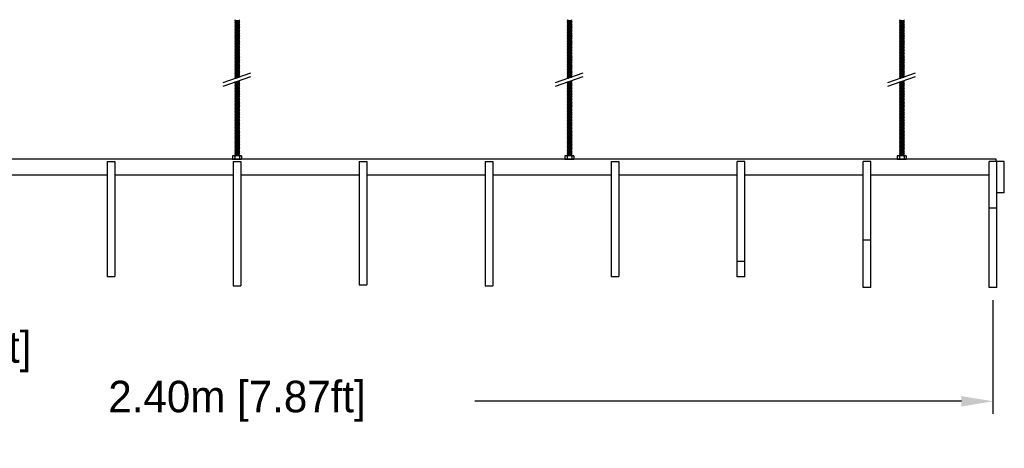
# Model space of a CAD drawing. Header units: centimetres. Extents: x 5283.6 to 5299.6, y 15505 to 15518.9.
# Tile 7 of 68: x 5288.1 to 5289.7, y 15505.2 to 15505.9. Entities that reach past the tile are written whole.
import ezdxf

# ---------------------------------------------------------------- set-up
doc = ezdxf.new("R2010")
doc.units = ezdxf.units.CM
doc.header["$PDMODE"] = 3
doc.layers.add('_HD_muro', color=1, linetype='Continuous')
doc.layers.add('_HD_tornillo', color=30, linetype='Continuous')
for name, color, linetype, true_color in [('Make2D$visible$Curves$Default', 7, 'Continuous', 0x000000), ('Make2D$visible$Curves$General', 7, 'Continuous', 0x000000), ('Make2D$visible$Curves$UNICANAL', 7, 'Continuous', 0x000000)]:
    doc.layers.add(name, color=color, linetype=linetype, true_color=true_color)
doc.dimstyles.get("Standard").update_dxf_attribs({"dimtxt": 0.18, "dimasz": 0.18, "dimexe": 0.18, "dimexo": 0.0625, "dimgap": 0.09, "dimtad": 0, "dimtih": 1, "dimtoh": 1, "dimdec": 4, "dimzin": 0, "dimdsep": 46, "dimtxsty": 'Standard', "dimcen": 0.09, "dimadec": 0, "dimazin": 0, "dimtfac": 1, "dimtdec": 4, "dimtofl": 0, "dimtmove": 0, "dimatfit": 3, "dimfxl": 1, "dimtolj": 1, "dimtzin": 0, "dimarcsym": 0})

# ---------------------------------------------------------------- blocks, each defined once
blk = doc.blocks.new('*D57')
at = {"color": 0, "lineweight": -2, "transparency": 16777216}
for p, q in [((5287.2941, 15505.4841), (5287.2941, 15505.3655)), ((5287.4941, 15505.4674), (5287.4941, 15505.3655)), ((5287.2441, 15505.3855), (5287.1941, 15505.3855)), ((5287.5441, 15505.3855), (5287.5941, 15505.3855))]:
    blk.add_line(p, q, dxfattribs=at)
at = {"color": 0, "transparency": 16777216}
for points in [[(5287.2441, 15505.3939), (5287.2441, 15505.3772), (5287.2941, 15505.3855)], [(5287.5441, 15505.3939), (5287.5441, 15505.3772), (5287.4941, 15505.3855)]]:
    blk.add_solid(points, dxfattribs=at)
at = {"layer": 'Defpoints', "color": 0, "transparency": 16777216}
for p in [(5287.2941, 15505.5041), (5287.4941, 15505.4874), (5287.4941, 15505.3855)]:
    blk.add_point(p, dxfattribs=at)
at = {"color": 0, "transparency": 16777216, "insert": (5287.9633, 15505.3855), "char_height": 0.05, "attachment_point": 5}
blk.add_mtext('\\A1;0.20m [0.66ft]', dxfattribs=at)
blk = doc.blocks.new('*D58')
at = {"color": 0, "lineweight": -2, "transparency": 16777216}
for p, q in [((5287.2941, 15505.4841), (5287.2941, 15505.2869)), ((5289.6941, 15505.4674), (5289.6941, 15505.2869)), ((5287.3441, 15505.3069), (5288.1166, 15505.3069)), ((5289.6441, 15505.3069), (5288.8716, 15505.3069))]:
    blk.add_line(p, q, dxfattribs=at)
at = {"color": 0, "transparency": 16777216}
for points in [[(5287.3441, 15505.3152), (5287.3441, 15505.2986), (5287.2941, 15505.3069)], [(5289.6441, 15505.3152), (5289.6441, 15505.2986), (5289.6941, 15505.3069)]]:
    blk.add_solid(points, dxfattribs=at)
at = {"layer": 'Defpoints', "color": 0, "transparency": 16777216}
for p in [(5287.2941, 15505.5041), (5289.6941, 15505.4874), (5289.6941, 15505.3069)]:
    blk.add_point(p, dxfattribs=at)
at = {"color": 0, "transparency": 16777216, "insert": (5288.4941, 15505.3069), "char_height": 0.05, "attachment_point": 5}
blk.add_mtext('\\A1;2.40m [7.87ft]', dxfattribs=at)
blk = doc.blocks.new('esparrago')
at = {"layer": '_HD_tornillo'}
for p, q in [((4746, 12801.5), (4745.4, 12800.6)), ((4745.4, 12800.6), (4752.5, 12800.8)), ((4745.4, 12800.6), (4746, 12800)), ((4746, 12799.1), (4745.4, 12798.3)), ((4745.4, 12798.3), (4752.5, 12798.4)), ((4745.4, 12798.3), (4746, 12797.6)), ((4746, 12796.8), (4745.4, 12796)), ((4745.4, 12796), (4752.5, 12796.1)), ((4745.4, 12796), (4746, 12795.3)), ((4746, 12794.4), (4745.4, 12793.6)), ((4745.4, 12793.6), (4752.5, 12793.8)), ((4745.4, 12793.6), (4746, 12792.9)), ((4746, 12792.1), (4745.4, 12791.2)), ((4745.4, 12791.2), (4752.5, 12791.4)), ((4745.4, 12791.2), (4746, 12790.6)), ((4746, 12789.6), (4745.4, 12788.8)), ((4745.4, 12788.8), (4752.5, 12789)), ((4745.4, 12788.8), (4746, 12788.2)), ((4746, 12787.2), (4745.4, 12786.4)), ((4745.4, 12786.4), (4752.5, 12786.6)), ((4745.4, 12786.4), (4746, 12785.7)), ((4746, 12800), (4752, 12800.2)), ((4746, 12800), (4746, 12799.1)), ((4746, 12799.1), (4752, 12799.3)), ((4746, 12797.6), (4752, 12797.8)), ((4746, 12797.6), (4746, 12796.8)), ((4746, 12796.8), (4752, 12797)), ((4746, 12795.3), (4752, 12795.5)), ((4746, 12795.3), (4746, 12794.4)), ((4746, 12794.4), (4752, 12794.7)), ((4746, 12792.9), (4752, 12793.2)), ((4746, 12792.9), (4746, 12792.1)), ((4746, 12792.1), (4752, 12792.3)), ((4746, 12790.6), (4752, 12790.8)), ((4746, 12790.6), (4746, 12789.6)), ((4746, 12789.6), (4752, 12789.9)), ((4746, 12788.2), (4752, 12788.4)), ((4746, 12788.2), (4746, 12787.2)), ((4746, 12787.2), (4752, 12787.5)), ((4752, 12801.7), (4752.5, 12800.8)), ((4752, 12800.2), (4752.5, 12800.8)), ((4752, 12800.2), (4752, 12799.3)), ((4752, 12799.3), (4752.5, 12798.4)), ((4752, 12797.8), (4752.5, 12798.4)), ((4752, 12797.8), (4752, 12797)), ((4752, 12797), (4752.5, 12796.1)), ((4752, 12795.5), (4752.5, 12796.1)), ((4752, 12795.5), (4752, 12794.7)), ((4752, 12794.7), (4752.5, 12793.8)), ((4752, 12793.2), (4752.5, 12793.8)), ((4752, 12793.2), (4752, 12792.3)), ((4752, 12792.3), (4752.5, 12791.4)), ((4752, 12790.8), (4752.5, 12791.4)), ((4752, 12790.8), (4752, 12789.9)), ((4752, 12789.9), (4752.5, 12789)), ((4752, 12788.4), (4752.5, 12789)), ((4752, 12788.4), (4752, 12787.5)), ((4752, 12787.5), (4752.5, 12786.6)), ((4752, 12786), (4752.5, 12786.6)), ((4746, 12784.8), (4745.4, 12784)), ((4745.4, 12784), (4752.5, 12784.2)), ((4745.4, 12784), (4746, 12783.3)), ((4746, 12782.4), (4745.4, 12781.6)), ((4745.4, 12781.6), (4752.5, 12781.8)), ((4745.4, 12781.6), (4746, 12780.9)), ((4746, 12780), (4745.4, 12779.2)), ((4745.4, 12779.2), (4752.5, 12779.4)), ((4745.4, 12779.2), (4746, 12778.5)), ((4746, 12777.7), (4745.4, 12776.9)), ((4745.4, 12776.9), (4752.5, 12777.1)), ((4745.4, 12776.9), (4746, 12776.3)), ((4746, 12775.4), (4745.4, 12774.6)), ((4745.4, 12774.6), (4752.5, 12774.7)), ((4745.4, 12774.6), (4746, 12773.9)), ((4746, 12773), (4745.4, 12772.2)), ((4745.4, 12772.2), (4752.5, 12772.4)), ((4745.4, 12772.2), (4746, 12771.5)), ((4746, 12770.8), (4745.4, 12769.9)), ((4746, 12785.7), (4752, 12786)), ((4746, 12785.7), (4746, 12784.8)), ((4746, 12784.8), (4752, 12785.1)), ((4746, 12783.3), (4752, 12783.6)), ((4746, 12783.3), (4746, 12782.4)), ((4746, 12782.4), (4752, 12782.6)), ((4746, 12780.9), (4752, 12781.1)), ((4746, 12780.9), (4746, 12780)), ((4746, 12780), (4752, 12780.3)), ((4746, 12778.5), (4752, 12778.8)), ((4746, 12778.5), (4746, 12777.7)), ((4746, 12777.7), (4752, 12778)), ((4746, 12776.3), (4752, 12776.5)), ((4746, 12776.3), (4746, 12775.4)), ((4746, 12775.4), (4752, 12775.6)), ((4746, 12773.9), (4752, 12774.1)), ((4746, 12773.9), (4746, 12773)), ((4746, 12773), (4752, 12773.3)), ((4746, 12771.5), (4752, 12771.8)), ((4746, 12771.5), (4746, 12770.8)), ((4746, 12770.8), (4752, 12771)), ((4752, 12786), (4752, 12785.1)), ((4752, 12785.1), (4752.5, 12784.2)), ((4752, 12783.6), (4752.5, 12784.2)), ((4752, 12783.6), (4752, 12782.6)), ((4752, 12782.7), (4752.5, 12781.8)), ((4752, 12781.1), (4752.5, 12781.8)), ((4752, 12781.1), (4752, 12780.3)), ((4752, 12780.3), (4752.5, 12779.4)), ((4752, 12778.8), (4752.5, 12779.4)), ((4752, 12778.8), (4752, 12778)), ((4752, 12778), (4752.5, 12777.1)), ((4752, 12776.5), (4752.5, 12777.1)), ((4752, 12776.5), (4752, 12775.6)), ((4752, 12775.6), (4752.5, 12774.7)), ((4752, 12774.1), (4752.5, 12774.7)), ((4752, 12774.1), (4752, 12773.3)), ((4752, 12773.3), (4752.5, 12772.4)), ((4752, 12771.8), (4752.5, 12772.4)), ((4752, 12771.8), (4752, 12771)), ((4752, 12771), (4752.5, 12770.1)), ((4745.4, 12769.9), (4752.5, 12770.1)), ((4745.4, 12769.9), (4746, 12769.3)), ((4746, 12768.2), (4745.4, 12767.4)), ((4745.4, 12767.4), (4752.5, 12767.6)), ((4745.4, 12767.4), (4746, 12766.7)), ((4746, 12765.9), (4745.4, 12765.1)), ((4745.4, 12765.1), (4752.5, 12765.3)), ((4745.4, 12765.1), (4746, 12764.4)), ((4746, 12763.6), (4745.4, 12762.8)), ((4745.4, 12762.8), (4752.5, 12762.9)), ((4745.4, 12762.8), (4746, 12762.1)), ((4746, 12761.2), (4745.4, 12760.4)), ((4745.4, 12760.4), (4752.5, 12760.6)), ((4745.4, 12760.4), (4746, 12759.7)), ((4746, 12758.8), (4745.4, 12758)), ((4745.4, 12758), (4752.5, 12758.2)), ((4745.4, 12758), (4746, 12757.3)), ((4746, 12756.4), (4745.4, 12755.6)), ((4745.4, 12755.6), (4752.5, 12755.8)), ((4745.4, 12755.6), (4746, 12754.9)), ((4746, 12769.3), (4752, 12769.5)), ((4746, 12769.3), (4746, 12768.2)), ((4746, 12768.2), (4752, 12768.5)), ((4746, 12766.7), (4752, 12767)), ((4746, 12766.7), (4746, 12765.9)), ((4746, 12765.9), (4752, 12766.2)), ((4746, 12764.4), (4752, 12764.7)), ((4746, 12764.4), (4746, 12763.6)), ((4746, 12763.6), (4752, 12763.8)), ((4746, 12762.1), (4752, 12762.3)), ((4746, 12762.1), (4746, 12761.2)), ((4746, 12761.2), (4752, 12761.4)), ((4746, 12759.7), (4752, 12759.9)), ((4746, 12759.7), (4746, 12758.8)), ((4746, 12758.8), (4752, 12759)), ((4746, 12757.3), (4752, 12757.5)), ((4746, 12757.3), (4746, 12756.4)), ((4746, 12756.4), (4752, 12756.6)), ((4746, 12754.9), (4752, 12755.2)), ((4752, 12769.5), (4752.5, 12770.1)), ((4752, 12769.5), (4752, 12768.5)), ((4752, 12768.5), (4752.5, 12767.6)), ((4752, 12767), (4752.5, 12767.6)), ((4752, 12767), (4752, 12766.2)), ((4752, 12766.2), (4752.5, 12765.3)), ((4752, 12764.7), (4752.5, 12765.3)), ((4752, 12764.7), (4752, 12763.8)), ((4752, 12763.8), (4752.5, 12762.9)), ((4752, 12762.3), (4752.5, 12762.9)), ((4752, 12762.3), (4752, 12761.4)), ((4752, 12761.4), (4752.5, 12760.6)), ((4752, 12759.9), (4752.5, 12760.6)), ((4752, 12759.9), (4752, 12759)), ((4752, 12759), (4752.5, 12758.2)), ((4752, 12757.5), (4752.5, 12758.2)), ((4752, 12757.5), (4752, 12756.6)), ((4752, 12756.7), (4752.5, 12755.8)), ((4752, 12755.2), (4752.5, 12755.8)), ((4752, 12755.2), (4752, 12754.4)), ((4746, 12754.1), (4745.4, 12753.3)), ((4745.4, 12753.3), (4752.5, 12753.5)), ((4745.4, 12753.3), (4746, 12752.6)), ((4746, 12751.8), (4745.4, 12751)), ((4745.4, 12751), (4752.5, 12751.1)), ((4745.4, 12751), (4746, 12750.3)), ((4746, 12749.4), (4745.4, 12748.6)), ((4745.4, 12748.6), (4752.5, 12748.8)), ((4745.4, 12748.6), (4746, 12747.9)), ((4746, 12747), (4745.4, 12746.2)), ((4745.4, 12746.2), (4752.5, 12746.3)), ((4745.4, 12746.2), (4746, 12745.5)), ((4746, 12744.6), (4745.4, 12743.8)), ((4745.4, 12743.8), (4752.5, 12743.9)), ((4745.4, 12743.8), (4746, 12743.1)), ((4746, 12742.2), (4745.4, 12741.4)), ((4745.4, 12741.4), (4752.5, 12741.5)), ((4745.4, 12741.4), (4746, 12740.7)), ((4746, 12739.8), (4745.4, 12738.9)), ((4746, 12754.9), (4746, 12754.1)), ((4746, 12754.1), (4752, 12754.4)), ((4746, 12752.6), (4752, 12752.9)), ((4746, 12752.6), (4746, 12751.8)), ((4746, 12751.8), (4752, 12752)), ((4746, 12750.3), (4752, 12750.5)), ((4746, 12750.3), (4746, 12749.4)), ((4746, 12749.4), (4752, 12749.6)), ((4746, 12747.9), (4752, 12748.1)), ((4746, 12747.9), (4746, 12747)), ((4746, 12747), (4752, 12747.2)), ((4746, 12745.5), (4752, 12745.7)), ((4746, 12745.5), (4746, 12744.6)), ((4746, 12744.6), (4752, 12744.8)), ((4746, 12743.1), (4752, 12743.3)), ((4746, 12743.1), (4746, 12742.2)), ((4746, 12742.2), (4752, 12742.4)), ((4746, 12740.7), (4752, 12740.9)), ((4746, 12740.7), (4746, 12739.8)), ((4746, 12739.8), (4752, 12740)), ((4752, 12754.4), (4752.5, 12753.5)), ((4752, 12752.9), (4752.5, 12753.5)), ((4752, 12752.9), (4752, 12752)), ((4752, 12752), (4752.5, 12751.1)), ((4752, 12750.5), (4752.5, 12751.1)), ((4752, 12750.5), (4752, 12749.6)), ((4752, 12749.6), (4752.5, 12748.8)), ((4752, 12748.1), (4752.5, 12748.8)), ((4752, 12748.1), (4752, 12747.2)), ((4752, 12747.2), (4752.5, 12746.3)), ((4752, 12745.7), (4752.5, 12746.3)), ((4752, 12745.7), (4752, 12744.8)), ((4752, 12744.8), (4752.5, 12743.9)), ((4752, 12743.3), (4752.5, 12743.9)), ((4752, 12743.3), (4752, 12742.4)), ((4752, 12742.4), (4752.5, 12741.5)), ((4752, 12740.9), (4752.5, 12741.5)), ((4752, 12740.9), (4752, 12740)), ((4752, 12740), (4752.5, 12739.1)), ((4745.4, 12738.9), (4752.5, 12739.1)), ((4745.4, 12738.9), (4746, 12738.3)), ((4746, 12737.4), (4745.4, 12736.6)), ((4745.4, 12736.6), (4752.5, 12736.7)), ((4745.4, 12736.6), (4746, 12735.9)), ((4746, 12735.1), (4745.4, 12734.3)), ((4745.4, 12734.3), (4752.5, 12734.4)), ((4745.4, 12734.3), (4746, 12733.6)), ((4746, 12732.7), (4745.4, 12731.9)), ((4745.4, 12731.9), (4752.5, 12732.1)), ((4745.4, 12731.9), (4746, 12731.2)), ((4746, 12730.4), (4745.4, 12729.6)), ((4745.4, 12729.6), (4752.5, 12729.7)), ((4745.4, 12729.6), (4746, 12728.9)), ((4746, 12728.1), (4745.4, 12727.3)), ((4745.4, 12727.3), (4752.5, 12727.5)), ((4745.4, 12727.3), (4746, 12726.6)), ((4746, 12725.6), (4745.4, 12724.7)), ((4745.4, 12724.7), (4752.5, 12724.9)), ((4745.4, 12724.7), (4746, 12724.1)), ((4746, 12738.3), (4752, 12738.5)), ((4746, 12738.3), (4746, 12737.4)), ((4746, 12737.4), (4752, 12737.6)), ((4746, 12735.9), (4752, 12736.1)), ((4746, 12735.9), (4746, 12735.1)), ((4746, 12735.1), (4752, 12735.3)), ((4746, 12733.6), (4752, 12733.8)), ((4746, 12733.6), (4746, 12732.7)), ((4746, 12732.7), (4752, 12733)), ((4746, 12731.2), (4752, 12731.5)), ((4746, 12731.2), (4746, 12730.4)), ((4746, 12730.4), (4752, 12730.6)), ((4746, 12728.9), (4752, 12729.1)), ((4746, 12728.9), (4746, 12728.1)), ((4746, 12728.1), (4752, 12728.3)), ((4746, 12726.6), (4752, 12726.8)), ((4746, 12726.6), (4746, 12725.6)), ((4746, 12725.6), (4752, 12725.8)), ((4746, 12724.1), (4752, 12724.3)), ((4746, 12724.1), (4746, 12723.3)), ((4752, 12738.5), (4752.5, 12739.1)), ((4752, 12738.5), (4752, 12737.6)), ((4752, 12737.6), (4752.5, 12736.7)), ((4752, 12736.1), (4752.5, 12736.7)), ((4752, 12736.1), (4752, 12735.3)), ((4752, 12735.3), (4752.5, 12734.4)), ((4752, 12733.8), (4752.5, 12734.4)), ((4752, 12733.8), (4752, 12733)), ((4752, 12733), (4752.5, 12732.1)), ((4752, 12731.5), (4752.5, 12732.1)), ((4752, 12731.5), (4752, 12730.6)), ((4752, 12730.6), (4752.5, 12729.7)), ((4752, 12729.1), (4752.5, 12729.7)), ((4752, 12729.1), (4752, 12728.3)), ((4752, 12728.3), (4752.5, 12727.5)), ((4752, 12726.8), (4752.5, 12727.5)), ((4752, 12726.8), (4752, 12725.8)), ((4752, 12725.8), (4752.5, 12724.9)), ((4752, 12724.3), (4752.5, 12724.9)), ((4752, 12724.3), (4752, 12723.5)), ((4726.9, 12702.2), (4770.4, 12717.2)), ((4726.9, 12696.5), (4770.4, 12711.5)), ((4746, 12723.3), (4745.4, 12722.5)), ((4745.4, 12722.5), (4752.5, 12722.6)), ((4745.4, 12722.5), (4746, 12721.8)), ((4746, 12720.9), (4745.4, 12720.1)), ((4745.4, 12720.1), (4752.5, 12720.3)), ((4745.4, 12720.1), (4746, 12719.4)), ((4746, 12718.6), (4745.4, 12717.7)), ((4745.4, 12717.7), (4752.5, 12717.9)), ((4745.4, 12717.7), (4746, 12717.1)), ((4746, 12716.1), (4745.4, 12715.3)), ((4745.4, 12715.3), (4752.5, 12715.5)), ((4745.4, 12715.3), (4746, 12714.6)), ((4746, 12713.8), (4745.4, 12712.9)), ((4745.4, 12712.9), (4752.5, 12713.1)), ((4745.4, 12712.9), (4746, 12712.3)), ((4746, 12711.5), (4745.4, 12710.7)), ((4745.4, 12710.7), (4752, 12710.8)), ((4745.4, 12710.7), (4746, 12710)), ((4746, 12709.1), (4745.6, 12708.6)), ((4746, 12723.3), (4752, 12723.5)), ((4746, 12721.8), (4752, 12722)), ((4746, 12721.8), (4746, 12720.9)), ((4746, 12720.9), (4752, 12721.2)), ((4746, 12719.4), (4752, 12719.7)), ((4746, 12719.4), (4746, 12718.6)), ((4746, 12718.6), (4752, 12718.8)), ((4746, 12717.1), (4752, 12717.3)), ((4746, 12717.1), (4746, 12716.1)), ((4746, 12716.1), (4752, 12716.4)), ((4746, 12714.6), (4752, 12714.9)), ((4746, 12714.6), (4746, 12713.8)), ((4746, 12713.8), (4752, 12714)), ((4746, 12712.3), (4752, 12712.5)), ((4746, 12712.3), (4746, 12711.5)), ((4746, 12711.5), (4752, 12711.7)), ((4746, 12710), (4750, 12710.1)), ((4746, 12710), (4746, 12709.1)), ((4746, 12709.1), (4747.2, 12709.2)), ((4752, 12723.5), (4752.5, 12722.6)), ((4752, 12722), (4752.5, 12722.6)), ((4752, 12722), (4752, 12721.2)), ((4752, 12721.2), (4752.5, 12720.3)), ((4752, 12719.7), (4752.5, 12720.3)), ((4752, 12719.7), (4752, 12718.8)), ((4752, 12718.8), (4752.5, 12717.9)), ((4752, 12717.3), (4752.5, 12717.9)), ((4752, 12717.3), (4752, 12716.4)), ((4752, 12716.4), (4752.5, 12715.5)), ((4752, 12714.9), (4752.5, 12715.5)), ((4752, 12714.9), (4752, 12714)), ((4752, 12714), (4752.5, 12713.1)), ((4752, 12712.5), (4752.5, 12713.1)), ((4752, 12712.5), (4752, 12711.7)), ((4752, 12711.7), (4752.4, 12711)), ((4746, 12703), (4745.4, 12702.2)), ((4745.4, 12702.2), (4752.4, 12702.4)), ((4745.4, 12702.2), (4746, 12701.5)), ((4746, 12700.6), (4745.4, 12699.8)), ((4745.4, 12699.8), (4752.5, 12700)), ((4745.4, 12699.8), (4746, 12699.1)), ((4746, 12698.2), (4745.4, 12697.4)), ((4745.4, 12697.4), (4752.5, 12697.5)), ((4745.4, 12697.4), (4746, 12696.7)), ((4746, 12695.8), (4745.4, 12694.9)), ((4745.4, 12694.9), (4752.5, 12695.1)), ((4745.4, 12694.9), (4746, 12694.3)), ((4746, 12693.4), (4745.4, 12692.5)), ((4745.4, 12692.5), (4752.5, 12692.7)), ((4745.4, 12692.5), (4746, 12691.9)), ((4746, 12703), (4751.9, 12703.3)), ((4746, 12701.5), (4751.9, 12701.8)), ((4746, 12701.5), (4746, 12700.6)), ((4746, 12700.6), (4752, 12700.8)), ((4746, 12699.1), (4752, 12699.3)), ((4746, 12699.1), (4746, 12698.2)), ((4746, 12698.2), (4752, 12698.4)), ((4746, 12696.7), (4752, 12696.9)), ((4746, 12696.7), (4746, 12695.8)), ((4746, 12695.8), (4752, 12696)), ((4746, 12694.3), (4752, 12694.5)), ((4746, 12694.3), (4746, 12693.4)), ((4746, 12693.4), (4752, 12693.6)), ((4749.1, 12704.1), (4751.9, 12704.2)), ((4750.9, 12704.8), (4752.4, 12704.8)), ((4751.9, 12704.2), (4752.4, 12704.8)), ((4751.9, 12704.2), (4751.9, 12703.3)), ((4751.9, 12701.8), (4752.4, 12702.4)), ((4751.9, 12701.8), (4751.9, 12700.8)), ((4752, 12703.3), (4752.4, 12702.4)), ((4752, 12700.8), (4752.5, 12700)), ((4752, 12699.3), (4752.5, 12700)), ((4752, 12699.3), (4752, 12698.4)), ((4752, 12698.4), (4752.5, 12697.5)), ((4752, 12696.9), (4752.5, 12697.5)), ((4752, 12696.9), (4752, 12696)), ((4752, 12696), (4752.5, 12695.1)), ((4752, 12694.5), (4752.5, 12695.1)), ((4752, 12694.5), (4752, 12693.6)), ((4752, 12693.6), (4752.5, 12692.7)), ((4752, 12692.1), (4752.5, 12692.7)), ((4752.2, 12705.2), (4752.4, 12704.8)), ((4746, 12690.9), (4745.4, 12690.1)), ((4745.4, 12690.1), (4752.5, 12690.3)), ((4745.4, 12690.1), (4746, 12689.4)), ((4746, 12688.5), (4745.4, 12687.7)), ((4745.4, 12687.7), (4752.5, 12687.9)), ((4745.4, 12687.7), (4746, 12687)), ((4746, 12686.1), (4745.4, 12685.3)), ((4745.4, 12685.3), (4752.5, 12685.4)), ((4745.4, 12685.3), (4746, 12684.6)), ((4746, 12683.7), (4745.4, 12682.9)), ((4745.4, 12682.9), (4752.5, 12683)), ((4745.4, 12682.9), (4746, 12682.2)), ((4746, 12681.2), (4745.4, 12680.4)), ((4745.4, 12680.4), (4752.5, 12680.6)), ((4745.4, 12680.4), (4746, 12679.7)), ((4746, 12678.8), (4745.4, 12678)), ((4745.4, 12678), (4752.5, 12678.2)), ((4745.4, 12678), (4746, 12677.3)), ((4746, 12691.9), (4752, 12692.1)), ((4746, 12691.9), (4746, 12690.9)), ((4746, 12690.9), (4752, 12691.2)), ((4746, 12689.4), (4752, 12689.7)), ((4746, 12689.4), (4746, 12688.5)), ((4746, 12688.5), (4752, 12688.7)), ((4746, 12687), (4752, 12687.2)), ((4746, 12687), (4746, 12686.1)), ((4746, 12686.1), (4752, 12686.3)), ((4746, 12684.6), (4752, 12684.8)), ((4746, 12684.6), (4746, 12683.7)), ((4746, 12683.7), (4752, 12683.9)), ((4746, 12682.2), (4752, 12682.4)), ((4746, 12682.2), (4746, 12681.2)), ((4746, 12681.2), (4752, 12681.5)), ((4746, 12679.7), (4752, 12680)), ((4746, 12679.7), (4746, 12678.8)), ((4746, 12678.8), (4752, 12679.1)), ((4746, 12677.3), (4752, 12677.6)), ((4746, 12677.3), (4746, 12676.4)), ((4752, 12692.1), (4752, 12691.2)), ((4752, 12691.2), (4752.5, 12690.3)), ((4752, 12689.7), (4752.5, 12690.3)), ((4752, 12689.7), (4752, 12688.7)), ((4752, 12688.7), (4752.5, 12687.9)), ((4752, 12687.2), (4752.5, 12687.9)), ((4752, 12687.2), (4752, 12686.3)), ((4752, 12686.3), (4752.5, 12685.4)), ((4752, 12684.8), (4752.5, 12685.4)), ((4752, 12684.8), (4752, 12683.9)), ((4752, 12683.9), (4752.5, 12683)), ((4752, 12682.4), (4752.5, 12683)), ((4752, 12682.4), (4752, 12681.5)), ((4752, 12681.5), (4752.5, 12680.6)), ((4752, 12680), (4752.5, 12680.6)), ((4752, 12680), (4752, 12679.1)), ((4752, 12679.1), (4752.5, 12678.2)), ((4752, 12677.6), (4752.5, 12678.2)), ((4752, 12677.6), (4752, 12676.6)), ((4746, 12676.4), (4745.4, 12675.6)), ((4745.4, 12675.6), (4752.5, 12675.8)), ((4745.4, 12675.6), (4746, 12674.9)), ((4746, 12674), (4745.4, 12673.2)), ((4745.4, 12673.2), (4752.5, 12673.3)), ((4745.4, 12673.2), (4746, 12672.5)), ((4746, 12671.6), (4745.4, 12670.8)), ((4745.4, 12670.8), (4752.5, 12670.9)), ((4745.4, 12670.8), (4746, 12670.1)), ((4746, 12669.1), (4745.4, 12668.3)), ((4745.4, 12668.3), (4752.5, 12668.5)), ((4745.4, 12668.3), (4746, 12667.6)), ((4746, 12666.7), (4745.4, 12665.9)), ((4745.4, 12665.9), (4752.5, 12666.1)), ((4745.4, 12665.9), (4746, 12665.2)), ((4746, 12664.3), (4745.4, 12663.5)), ((4745.4, 12663.5), (4752.5, 12663.6)), ((4745.4, 12663.5), (4746, 12662.8)), ((4746, 12661.9), (4745.4, 12661.1)), ((4746, 12676.4), (4752, 12676.6)), ((4746, 12674.9), (4752, 12675.1)), ((4746, 12674.9), (4746, 12674)), ((4746, 12674), (4752, 12674.2)), ((4746, 12672.5), (4752, 12672.7)), ((4746, 12672.5), (4746, 12671.6)), ((4746, 12671.6), (4752, 12671.8)), ((4746, 12670.1), (4752, 12670.3)), ((4746, 12670.1), (4746, 12669.1)), ((4746, 12669.1), (4752, 12669.4)), ((4746, 12667.6), (4752, 12667.9)), ((4746, 12667.6), (4746, 12666.7)), ((4746, 12666.7), (4752, 12667)), ((4746, 12665.2), (4752, 12665.5)), ((4746, 12665.2), (4746, 12664.3)), ((4746, 12664.3), (4752, 12664.5)), ((4746, 12662.8), (4752, 12663)), ((4746, 12662.8), (4746, 12661.9)), ((4746, 12661.9), (4752, 12662.1)), ((4752, 12676.6), (4752.5, 12675.8)), ((4752, 12675.1), (4752.5, 12675.8)), ((4752, 12675.1), (4752, 12674.2)), ((4752, 12674.2), (4752.5, 12673.3)), ((4752, 12672.7), (4752.5, 12673.3)), ((4752, 12672.7), (4752, 12671.8)), ((4752, 12671.8), (4752.5, 12670.9)), ((4752, 12670.3), (4752.5, 12670.9)), ((4752, 12670.3), (4752, 12669.4)), ((4752, 12669.4), (4752.5, 12668.5)), ((4752, 12667.9), (4752.5, 12668.5)), ((4752, 12667.9), (4752, 12667)), ((4752, 12667), (4752.5, 12666.1)), ((4752, 12665.5), (4752.5, 12666.1)), ((4752, 12665.5), (4752, 12664.5)), ((4752, 12664.5), (4752.5, 12663.6)), ((4752, 12663), (4752.5, 12663.6)), ((4752, 12663), (4752, 12662.1)), ((4752, 12662.1), (4752.5, 12661.2)), ((4745.4, 12661.1), (4752.5, 12661.2)), ((4745.4, 12661.1), (4746, 12660.4)), ((4746, 12659.5), (4745.4, 12658.7)), ((4745.4, 12658.7), (4752.5, 12658.8)), ((4745.4, 12658.7), (4746, 12658)), ((4746, 12657), (4745.4, 12656.2)), ((4745.4, 12656.2), (4752.5, 12656.4)), ((4745.4, 12656.2), (4746, 12655.5)), ((4746, 12654.6), (4745.4, 12653.8)), ((4745.4, 12653.8), (4752.5, 12654)), ((4745.4, 12653.8), (4746, 12653.1)), ((4746, 12652.2), (4745.4, 12651.4)), ((4745.4, 12651.4), (4752.5, 12651.5)), ((4745.4, 12651.4), (4746, 12650.7)), ((4746, 12649.8), (4745.4, 12649)), ((4745.4, 12649), (4752.5, 12649.1)), ((4745.4, 12649), (4746, 12648.3)), ((4746, 12647.4), (4745.4, 12646.5)), ((4745.4, 12646.5), (4752.5, 12646.7)), ((4745.4, 12646.5), (4746, 12645.9)), ((4746, 12660.4), (4752, 12660.6)), ((4746, 12660.4), (4746, 12659.5)), ((4746, 12659.5), (4752, 12659.7)), ((4746, 12658), (4752, 12658.2)), ((4746, 12658), (4746, 12657)), ((4746, 12657), (4752, 12657.3)), ((4746, 12655.5), (4752, 12655.8)), ((4746, 12655.5), (4746, 12654.6)), ((4746, 12654.6), (4752, 12654.9)), ((4746, 12653.1), (4752, 12653.4)), ((4746, 12653.1), (4746, 12652.2)), ((4746, 12652.2), (4752, 12652.4)), ((4746, 12650.7), (4752, 12650.9)), ((4746, 12650.7), (4746, 12649.8)), ((4746, 12649.8), (4752, 12650)), ((4746, 12648.3), (4752, 12648.5)), ((4746, 12648.3), (4746, 12647.4)), ((4746, 12647.4), (4752, 12647.6)), ((4746, 12645.9), (4752, 12646.1)), ((4746, 12645.9), (4746, 12644.9)), ((4752, 12660.6), (4752.5, 12661.2)), ((4752, 12660.6), (4752, 12659.7)), ((4752, 12659.7), (4752.5, 12658.8)), ((4752, 12658.2), (4752.5, 12658.8)), ((4752, 12658.2), (4752, 12657.3)), ((4752, 12657.3), (4752.5, 12656.4)), ((4752, 12655.8), (4752.5, 12656.4)), ((4752, 12655.8), (4752, 12654.9)), ((4752, 12654.9), (4752.5, 12654)), ((4752, 12653.4), (4752.5, 12654)), ((4752, 12653.4), (4752, 12652.4)), ((4752, 12652.4), (4752.5, 12651.5)), ((4752, 12650.9), (4752.5, 12651.5)), ((4752, 12650.9), (4752, 12650)), ((4752, 12650), (4752.5, 12649.1)), ((4752, 12648.5), (4752.5, 12649.1)), ((4752, 12648.5), (4752, 12647.6)), ((4752, 12647.6), (4752.5, 12646.7)), ((4752, 12646.1), (4752.5, 12646.7)), ((4752, 12646.1), (4752, 12645.2)), ((4746, 12644.9), (4745.4, 12644.1)), ((4745.4, 12644.1), (4752.5, 12644.3)), ((4745.4, 12644.1), (4746, 12643.4)), ((4746, 12642.5), (4745.4, 12641.7)), ((4745.4, 12641.7), (4752.5, 12641.9)), ((4745.4, 12641.7), (4746, 12641)), ((4746, 12640.1), (4745.4, 12639.3)), ((4745.4, 12639.3), (4752.5, 12639.5)), ((4745.4, 12639.3), (4746, 12638.6)), ((4746, 12637.7), (4745.4, 12636.9)), ((4745.4, 12636.9), (4752.5, 12637)), ((4745.4, 12636.9), (4746, 12636.2)), ((4746, 12635.3), (4745.4, 12634.4)), ((4745.4, 12634.4), (4752.5, 12634.6)), ((4745.4, 12634.4), (4746, 12633.8)), ((4746, 12632.8), (4745.4, 12632)), ((4745.4, 12632), (4752.5, 12632.2)), ((4745.4, 12632), (4746, 12631.3)), ((4746, 12630.4), (4745.4, 12629.6)), ((4746, 12644.9), (4752, 12645.2)), ((4746, 12643.4), (4752, 12643.7)), ((4746, 12643.4), (4746, 12642.5)), ((4746, 12642.5), (4752, 12642.8)), ((4746, 12641), (4752, 12641.3)), ((4746, 12641), (4746, 12640.1)), ((4746, 12640.1), (4752, 12640.3)), ((4746, 12638.6), (4752, 12638.8)), ((4746, 12638.6), (4746, 12637.7)), ((4746, 12637.7), (4752, 12637.9)), ((4746, 12636.2), (4752, 12636.4)), ((4746, 12636.2), (4746, 12635.3)), ((4746, 12635.3), (4752, 12635.5)), ((4746, 12633.8), (4752, 12634)), ((4746, 12633.8), (4746, 12632.8)), ((4746, 12632.8), (4752, 12633.1)), ((4746, 12631.3), (4752, 12631.6)), ((4746, 12631.3), (4746, 12630.4)), ((4746, 12630.4), (4752, 12630.6)), ((4752, 12645.2), (4752.5, 12644.3)), ((4752, 12643.7), (4752.5, 12644.3)), ((4752, 12643.7), (4752, 12642.8)), ((4752, 12642.8), (4752.5, 12641.9)), ((4752, 12641.3), (4752.5, 12641.9)), ((4752, 12641.3), (4752, 12640.3)), ((4752, 12640.3), (4752.5, 12639.5)), ((4752, 12638.8), (4752.5, 12639.5)), ((4752, 12638.8), (4752, 12637.9)), ((4752, 12637.9), (4752.5, 12637)), ((4752, 12636.4), (4752.5, 12637)), ((4752, 12636.4), (4752, 12635.5)), ((4752, 12635.5), (4752.5, 12634.6)), ((4752, 12634), (4752.5, 12634.6)), ((4752, 12634), (4752, 12633.1)), ((4752, 12633.1), (4752.5, 12632.2)), ((4752, 12631.6), (4752.5, 12632.2)), ((4752, 12631.6), (4752, 12630.6)), ((4752, 12630.7), (4752.5, 12629.8)), ((4745.4, 12629.6), (4752.5, 12629.8)), ((4745.4, 12629.6), (4746, 12628.9)), ((4746, 12628), (4745.4, 12627.2)), ((4745.4, 12627.2), (4752.5, 12627.4)), ((4745.4, 12627.2), (4746, 12626.5)), ((4746, 12625.6), (4745.4, 12624.8)), ((4745.4, 12624.8), (4752.5, 12624.9)), ((4745.4, 12624.8), (4746, 12624.1)), ((4746, 12623.2), (4745.4, 12622.3)), ((4745.4, 12622.3), (4752.5, 12622.5)), ((4745.4, 12622.3), (4746, 12621.7)), ((4746, 12620.7), (4745.4, 12619.9)), ((4745.4, 12619.9), (4752.5, 12620.1)), ((4745.4, 12619.9), (4746, 12619.2)), ((4746, 12618.2), (4745.4, 12617.4)), ((4745.4, 12617.4), (4752.5, 12617.5)), ((4745.4, 12617.4), (4746, 12616.7)), ((4746, 12615.7), (4745.4, 12614.9)), ((4745.4, 12614.9), (4752.5, 12615.1)), ((4745.4, 12614.9), (4746, 12614.2)), ((4746, 12628.9), (4752, 12629.2)), ((4746, 12628.9), (4746, 12628)), ((4746, 12628), (4752, 12628.2)), ((4746, 12626.5), (4752, 12626.7)), ((4746, 12626.5), (4746, 12625.6)), ((4746, 12625.6), (4752, 12625.8)), ((4746, 12624.1), (4752, 12624.3)), ((4746, 12624.1), (4746, 12623.2)), ((4746, 12623.2), (4752, 12623.4)), ((4746, 12621.7), (4752, 12621.9)), ((4746, 12621.7), (4746, 12620.7)), ((4746, 12620.7), (4752, 12621)), ((4746, 12619.2), (4752, 12619.5)), ((4746, 12619.2), (4746, 12618.2)), ((4746, 12618.2), (4752, 12618.4)), ((4746, 12616.7), (4752, 12616.9)), ((4746, 12616.7), (4746, 12615.7)), ((4746, 12615.7), (4752, 12616)), ((4746, 12614.2), (4752, 12614.5)), ((4752, 12629.2), (4752.5, 12629.8)), ((4752, 12629.2), (4752, 12628.2)), ((4752, 12628.2), (4752.5, 12627.4)), ((4752, 12626.7), (4752.5, 12627.4)), ((4752, 12626.7), (4752, 12625.8)), ((4752, 12625.8), (4752.5, 12624.9)), ((4752, 12624.3), (4752.5, 12624.9)), ((4752, 12624.3), (4752, 12623.4)), ((4752, 12623.4), (4752.5, 12622.5)), ((4752, 12621.9), (4752.5, 12622.5)), ((4752, 12621.9), (4752, 12621)), ((4752, 12621), (4752.5, 12620.1)), ((4752, 12619.5), (4752.5, 12620.1)), ((4752, 12619.5), (4752, 12618.4)), ((4752, 12618.4), (4752.5, 12617.5)), ((4752, 12616.9), (4752.5, 12617.5)), ((4752, 12616.9), (4752, 12616)), ((4752, 12616), (4752.5, 12615.1)), ((4752, 12614.5), (4752.5, 12615.1)), ((4752, 12614.5), (4752, 12613.6)), ((4746, 12613.3), (4745.4, 12612.5)), ((4745.4, 12612.5), (4752.5, 12612.7)), ((4745.4, 12612.5), (4746, 12611.8)), ((4746, 12610.9), (4745.4, 12609.8)), ((4745.4, 12609.8), (4752.5, 12610)), ((4745.4, 12609.8), (4746, 12609.2)), ((4746, 12607.8), (4745.4, 12606.8)), ((4745.4, 12606.8), (4752.5, 12607)), ((4745.4, 12606.8), (4746, 12606.2)), ((4746, 12605), (4745.4, 12604.2)), ((4745.4, 12604.2), (4752.5, 12604.3)), ((4745.4, 12604.2), (4746, 12603.5)), ((4746, 12602.6), (4745.4, 12601.7)), ((4745.4, 12601.7), (4752.5, 12601.9)), ((4745.4, 12601.7), (4746, 12601.1)), ((4746, 12600.1), (4745.4, 12599.3)), ((4745.4, 12599.3), (4752.5, 12599.5)), ((4745.4, 12599.3), (4746, 12598.6)), ((4746, 12614.2), (4746, 12613.3)), ((4746, 12613.3), (4752, 12613.6)), ((4746, 12611.8), (4752, 12612.1)), ((4746, 12611.8), (4746, 12610.9)), ((4746, 12610.7), (4752, 12610.9)), ((4746, 12609.2), (4752, 12609.4)), ((4746, 12609.2), (4746, 12607.8)), ((4746, 12607.6), (4752, 12607.9)), ((4746, 12606.2), (4752, 12606.4)), ((4746, 12606.2), (4746, 12605)), ((4746, 12605), (4752, 12605.2)), ((4746, 12603.5), (4752, 12603.7)), ((4746, 12603.5), (4746, 12602.6)), ((4746, 12602.6), (4752, 12602.8)), ((4746, 12601.1), (4752, 12601.3)), ((4746, 12601.1), (4746, 12600.1)), ((4746, 12600.1), (4752, 12600.4)), ((4746, 12598.6), (4752, 12598.9)), ((4752, 12613.6), (4752.5, 12612.7)), ((4752, 12612.1), (4752.5, 12612.7)), ((4752, 12612.1), (4752, 12611.2)), ((4752, 12611.2), (4752.5, 12610)), ((4752, 12609.4), (4752.5, 12610)), ((4752, 12609.4), (4752, 12608.1)), ((4752, 12608.1), (4752.5, 12607)), ((4752, 12606.4), (4752.5, 12607)), ((4752, 12606.4), (4752, 12605.2)), ((4752, 12605.2), (4752.5, 12604.3)), ((4752, 12603.7), (4752.5, 12604.3)), ((4752, 12603.7), (4752, 12602.8)), ((4752, 12602.8), (4752.5, 12601.9)), ((4752, 12601.3), (4752.5, 12601.9)), ((4752, 12601.3), (4752, 12600.4)), ((4752, 12600.4), (4752.5, 12599.5)), ((4752, 12598.9), (4752.5, 12599.5)), ((4752, 12598.9), (4752, 12598)), ((4756, 12586), (4741.6, 12586)), ((4741.6, 12586), (4741.6, 12580.3)), ((4745.3, 12586), (4745.3, 12580.3)), ((4746, 12597.7), (4745.4, 12596.9)), ((4745.4, 12596.9), (4752.5, 12597.1)), ((4745.4, 12596.9), (4746, 12596.2)), ((4746, 12595.3), (4745.4, 12594.5)), ((4745.4, 12594.5), (4752.5, 12594.7)), ((4745.4, 12594.5), (4746, 12593.8)), ((4746, 12592.7), (4745.4, 12591.9)), ((4745.4, 12591.9), (4752.5, 12592.1)), ((4745.4, 12591.9), (4746, 12591.2)), ((4746, 12590.3), (4745.4, 12589.5)), ((4745.4, 12589.5), (4752.5, 12589.7)), ((4745.4, 12589.5), (4746, 12588.8)), ((4746, 12587.9), (4745.4, 12587.1)), ((4745.4, 12587.1), (4752.5, 12587.2)), ((4745.4, 12587.1), (4746, 12586.4)), ((4746, 12598.6), (4746, 12597.7)), ((4746, 12597.7), (4752, 12598)), ((4746, 12596.2), (4752, 12596.5)), ((4746, 12596.2), (4746, 12595.3)), ((4746, 12595.3), (4752, 12595.5)), ((4746, 12593.8), (4752, 12594)), ((4746, 12593.8), (4746, 12592.7)), ((4746, 12592.7), (4752, 12593)), ((4746, 12591.2), (4752, 12591.5)), ((4746, 12591.2), (4746, 12590.3)), ((4746, 12590.3), (4752, 12590.5)), ((4746, 12588.8), (4752, 12589)), ((4746, 12588.8), (4746, 12587.9)), ((4746, 12587.9), (4752, 12588.1)), ((4746, 12587.9), (4752, 12588.1)), ((4746, 12586.4), (4752, 12586.6)), ((4746, 12586.4), (4746, 12586)), ((4752, 12598), (4752.5, 12597.1)), ((4752, 12596.5), (4752.5, 12597.1)), ((4752, 12596.5), (4752, 12595.5)), ((4752, 12595.5), (4752.5, 12594.7)), ((4752, 12594), (4752.5, 12594.7)), ((4752, 12594), (4752, 12593)), ((4752, 12593), (4752.5, 12592.1)), ((4752, 12591.5), (4752.5, 12592.1)), ((4752, 12591.5), (4752, 12590.5)), ((4752, 12590.5), (4752.5, 12589.7)), ((4752, 12589), (4752.5, 12589.7)), ((4752, 12589), (4752, 12588.1)), ((4752, 12588.1), (4752.5, 12587.2)), ((4752, 12586.6), (4752.5, 12587.2)), ((4752, 12586.6), (4752, 12586)), ((4752.5, 12586), (4752.5, 12580.3)), ((4756, 12586), (4756, 12580.3)), ((4741.6, 12580.3), (4756, 12580.3))]:
    blk.add_line(p, q, dxfattribs=at)
for centre, radius, start, end in [((4743.4, 12584.1), 1.86, 12.3317, 167.6683), ((4748.9, 12580.8), 5.16, 45.7706, 134.2294), ((4754.2, 12584.2), 1.81, 11.1529, 168.8471)]:
    blk.add_arc(centre, radius, start, end, dxfattribs=at)
blk = doc.blocks.new('Cirrus1.20x2.40_lateral@20')
at = {"layer": 'Make2D$visible$Curves$Default', "color": 7}
for points in [[(5288.2881, 15505.6874), (5288.2881, 15505.5961), (5288.2881, 15505.5049)], [(5288.2881, 15505.6874), (5288.2941, 15505.6874), (5288.3001, 15505.6874)], [(5288.3001, 15505.6874), (5288.3001, 15505.5961), (5288.3001, 15505.5049)], [(5288.4881, 15505.6874), (5288.4881, 15505.5886), (5288.4881, 15505.4899)], [(5288.4881, 15505.6874), (5288.4941, 15505.6874), (5288.5001, 15505.6874)], [(5288.5001, 15505.6874), (5288.5001, 15505.5886), (5288.5001, 15505.4899)], [(5288.6881, 15505.6874), (5288.6881, 15505.5894), (5288.6881, 15505.4915)], [(5288.6881, 15505.6874), (5288.6941, 15505.6874), (5288.7001, 15505.6874)], [(5288.7001, 15505.6874), (5288.7001, 15505.5894), (5288.7001, 15505.4915)], [(5288.8881, 15505.6874), (5288.8881, 15505.5886), (5288.8881, 15505.4899)], [(5288.8881, 15505.6874), (5288.8941, 15505.6874), (5288.9001, 15505.6874)], [(5288.9001, 15505.6874), (5288.9001, 15505.5886), (5288.9001, 15505.4899)], [(5289.0881, 15505.6874), (5289.0881, 15505.5961), (5289.0881, 15505.5049)], [(5289.0881, 15505.6874), (5289.0941, 15505.6874), (5289.1001, 15505.6874)], [(5289.1001, 15505.6874), (5289.1001, 15505.5961), (5289.1001, 15505.5049)], [(5289.2881, 15505.5289), (5289.2881, 15505.6082), (5289.2881, 15505.6874)], [(5289.3001, 15505.6874), (5289.2941, 15505.6874), (5289.2881, 15505.6874)], [(5289.3001, 15505.5289), (5289.3001, 15505.6082), (5289.3001, 15505.6874)], [(5289.4881, 15505.5623), (5289.4881, 15505.6248), (5289.4881, 15505.6874)], [(5289.5001, 15505.6874), (5289.4941, 15505.6874), (5289.4881, 15505.6874)], [(5289.5001, 15505.5623), (5289.5001, 15505.6248), (5289.5001, 15505.6874)], [(5289.6881, 15505.6131), (5289.6881, 15505.6503), (5289.6881, 15505.6874)], [(5289.7001, 15505.6874), (5289.6941, 15505.6874), (5289.6881, 15505.6874)], [(5289.7001, 15505.6131), (5289.7001, 15505.6253), (5289.7001, 15505.6374)], [(5289.6881, 15505.4874), (5289.6881, 15505.5503), (5289.6881, 15505.6131)], [(5289.7001, 15505.6131), (5289.6941, 15505.6131), (5289.6881, 15505.6131)], [(5289.7001, 15505.4874), (5289.7001, 15505.5503), (5289.7001, 15505.6131)], [(5289.4881, 15505.4874), (5289.4881, 15505.5248), (5289.4881, 15505.5623)], [(5289.5001, 15505.5623), (5289.4941, 15505.5623), (5289.4881, 15505.5623)], [(5289.5001, 15505.4874), (5289.5001, 15505.5248), (5289.5001, 15505.5623)], [(5289.2881, 15505.5041), (5289.2881, 15505.5165), (5289.2881, 15505.5289)], [(5289.3001, 15505.5289), (5289.2941, 15505.5289), (5289.2881, 15505.5289)], [(5289.3001, 15505.5041), (5289.3001, 15505.5165), (5289.3001, 15505.5289)], [(5288.2881, 15505.5049), (5288.2941, 15505.5049), (5288.3001, 15505.5049)], [(5289.0881, 15505.5049), (5289.0941, 15505.5049), (5289.1001, 15505.5049)], [(5289.3001, 15505.5041), (5289.2941, 15505.5041), (5289.2881, 15505.5041)], [(5288.4881, 15505.4899), (5288.4941, 15505.4899), (5288.5001, 15505.4899)], [(5288.6881, 15505.4915), (5288.6941, 15505.4915), (5288.7001, 15505.4915)], [(5288.8881, 15505.4899), (5288.8941, 15505.4899), (5288.9001, 15505.4899)], [(5289.5001, 15505.4874), (5289.4941, 15505.4874), (5289.4881, 15505.4874)], [(5289.7001, 15505.4874), (5289.6941, 15505.4874), (5289.6881, 15505.4874)]]:
    blk.add_open_spline(points, degree=2, dxfattribs=at)
at = {"layer": 'Make2D$visible$Curves$General', "color": 7}
for points in [[(5289.7001, 15505.6374), (5289.7001, 15505.6624), (5289.7001, 15505.6874)], [(5289.7121, 15505.6874), (5289.7061, 15505.6874), (5289.7001, 15505.6874)], [(5289.7121, 15505.6374), (5289.7121, 15505.6624), (5289.7121, 15505.6874)], [(5289.7121, 15505.6374), (5289.7061, 15505.6374), (5289.7001, 15505.6374)]]:
    blk.add_open_spline(points, degree=2, dxfattribs=at)
at = {"layer": 'Make2D$visible$Curves$UNICANAL', "color": 7}
for points in [[(5289.6994, 15505.6908), (5288.4941, 15505.6908), (5287.2889, 15505.6908)], [(5289.6994, 15505.6874), (5289.6994, 15505.6886), (5289.6994, 15505.6898)], [(5288.2881, 15505.6658), (5288.1941, 15505.6658), (5288.1002, 15505.6658)], [(5288.4881, 15505.6658), (5288.3942, 15505.6658), (5288.3002, 15505.6658)], [(5288.6881, 15505.6658), (5288.5941, 15505.6658), (5288.5001, 15505.6658)], [(5288.8881, 15505.6658), (5288.7941, 15505.6658), (5288.7002, 15505.6658)], [(5289.0881, 15505.6658), (5288.9941, 15505.6658), (5288.9002, 15505.6658)], [(5289.2881, 15505.6658), (5289.1941, 15505.6658), (5289.1002, 15505.6658)], [(5289.4881, 15505.6658), (5289.3941, 15505.6658), (5289.3001, 15505.6658)], [(5289.6881, 15505.6658), (5289.5941, 15505.6658), (5289.5001, 15505.6658)]]:
    blk.add_open_spline(points, degree=2, dxfattribs=at)
blk.add_rational_spline([(5289.6994, 15505.6898), (5289.6994, 15505.6908), (5289.6994, 15505.6908)], [1, 0.70710678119, 1], degree=2, dxfattribs=at)
at = {"layer": '_HD_tornillo', "xscale": 0.001, "yscale": 0.001, "zscale": 0.001}
for p in [(5283.7453, 15493.1105), (5284.2729, 15493.1105), (5284.8005, 15493.1105)]:
    blk.add_blockref('esparrago', p, dxfattribs=at)

msp = doc.modelspace()

# ---------------------------------------------------------------- block references
at = {"layer": '_HD_muro'}
msp.add_blockref('Cirrus1.20x2.40_lateral@20', (0, 0), dxfattribs=at)

# ---------------------------------------------------------------- dimensions: what is measured, and where the dimension line sits
for base, p2, picture, middle in [((5287.4941, 15505.3855), (5287.4941, 15505.4874), '*D57', (5287.9633, 15505.3855)), ((5289.6941, 15505.3069), (5289.6941, 15505.4874), '*D58', (5288.4941, 15505.3069))]:
    dim = msp.add_linear_dim(base=base, p1=(5287.2941, 15505.5041), p2=p2, dimstyle='Standard', override={"dimtxt": 0.05, "dimasz": 0.05, "dimexe": 0.02, "dimexo": 0.02, "dimdec": 2, "dimpost": '<>m'})
    dim.commit()
    dim.dimension.update_dxf_attribs({"geometry": picture, "text_midpoint": middle})

doc.saveas('drawing.dxf')
